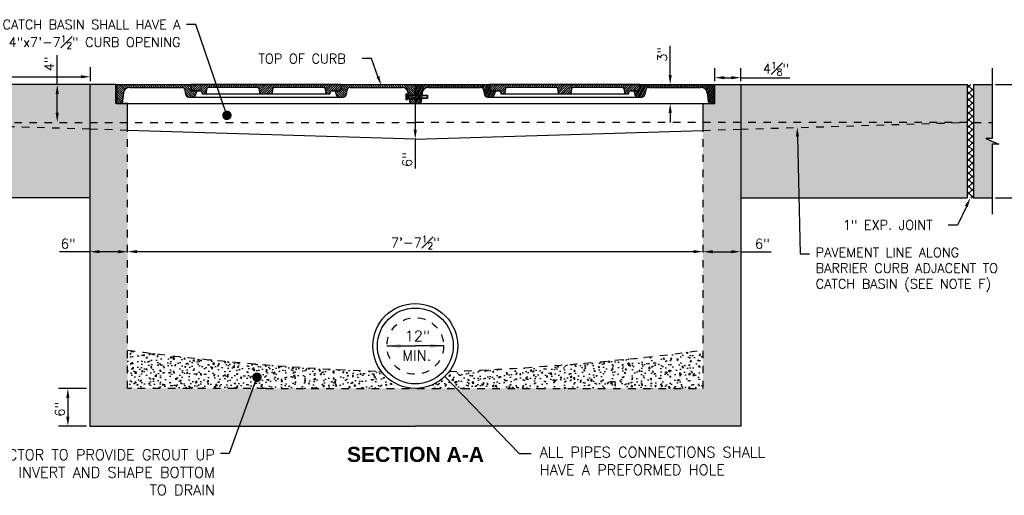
# Model space of a CAD drawing. Header units: feet. Extents: x 1489871 to 1489993, y 656800 to 656821.
# Tile 3 of 18: x 1489941.84 to 1489954.88, y 656807.29 to 656813.59. Entities that reach past the tile are written whole.
import ezdxf
from ezdxf import colors
from ezdxf.entities.mleader import LeaderData, LeaderLine
from ezdxf.math import Vec2, Vec3

# ---------------------------------------------------------------- set-up
doc = ezdxf.new("R2010")
doc.units = ezdxf.units.FT
doc.header["$MEASUREMENT"] = 0
doc.linetypes.add('F', pattern=[0.15, 0.1, -0.05])
doc.linetypes.add('HIDDEN2', pattern=[0.1875, 0.125, -0.0625])
for name, color, linetype in [('DETAIL', 1, 'Continuous'), ('DETAIL-HATCH-PATT', 247, 'Continuous'), ('DETAILS', 4, 'Continuous'), ('HATCH', 247, 'Continuous'), ('P-HATCH', 247, 'Continuous'), ('text', 9, 'Continuous')]:
    doc.layers.add(name, color=color, linetype=linetype)
doc.styles.add('RS1', font='SIMPLEX.SHX', dxfattribs={"height": 0.1})
doc.styles.add('SOLID', font='arialbd.ttf')
doc.styles.get("Standard").update_dxf_attribs({"font": 'simplex.shx'})
doc.dimstyles.get("Standard").update_dxf_attribs({"dimtxt": 0.18, "dimasz": 0.18, "dimexe": 0.18, "dimexo": 0.0625, "dimgap": 0.09, "dimtad": 0, "dimtih": 1, "dimtoh": 1, "dimdec": 4, "dimzin": 0, "dimdsep": 46, "dimtxsty": 'Standard', "dimcen": 0.09, "dimadec": 0, "dimazin": 0, "dimtfac": 1, "dimtdec": 4, "dimtofl": 0, "dimtmove": 0, "dimatfit": 3, "dimfxl": 1, "dimtolj": 1, "dimtzin": 0, "dimarcsym": 0})
doc.dimstyles.new('STANDARD$7', dxfattribs={"dimtxt": 0.18, "dimasz": 1, "dimexe": 1, "dimexo": 1, "dimgap": 0.09, "dimtad": 0, "dimtih": 1, "dimtoh": 1, "dimdec": 4, "dimzin": 0, "dimdsep": 46, "dimtxsty": 'Standard', "dimcen": 0.09, "dimadec": 0, "dimazin": 0, "dimtfac": 1, "dimtdec": 4, "dimtofl": 0, "dimtmove": 0, "dimatfit": 3, "dimfxl": 1, "dimtolj": 1, "dimtzin": 0, "dimarcsym": 0})
pattern_1 = [(135, (1489940.64264, 656807.727966), (-0.01473139, -0.01473139), [])]
pattern_2 = [(60, (1489940.64264, 656807.727966), (-0.018042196, 0.010416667), [])]
pattern_3 = [(50, (1489755.95563, 656799.29287), (0.17931505, -0.01568803), [0.01875, -0.20625]), (355, (1489755.95563, 656799.29287), (-0.03468783, 0.18804803), [0.015, -0.165]), (100.45144, (1489755.97057, 656799.29156), (0.14462721, 0.17236), [0.01593505, -0.17528553]), (46.1842, (1489755.95563, 656799.34287), (0.26681033, -0.04137982), [0.028125, -0.309375]), (96.63564, (1489755.97786, 656799.33942), (0.2336655, 0.24352965), [0.0239026, -0.26292844]), (351.18416, (1489755.95563, 656799.34287), (0.2336655, 0.24352965), [0.0225, -0.2475]), (21, (1489755.98063, 656799.33037), (0.14922676, -0.10065472), [0.01875, -0.20625]), (326, (1489755.98063, 656799.33037), (0.06082883, 0.18128751), [0.015, -0.165]), (71.45144, (1489755.99307, 656799.32198), (0.2100556, 0.08063279), [0.01593505, -0.17528553]), (37.5, (1489755.95563, 656799.292865), (0.003039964, 0.083223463), [0, -0.163, 0, -0.1675, 0, -0.165625]), (7.5, (1489755.95563, 656799.292865), (0.065767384, 0.09860293), [0, -0.0955, 0, -0.15925, 0, -0.063125]), (327.5, (1489755.89988, 656799.292865), (0.13345561, -0.005638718), [0, -0.0625, 0, -0.195, 0, -0.25875]), (317.5, (1489755.87488, 656799.29287), (0.14579654, 0.025026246), [0, -0.08125, 0, -0.1295, 0, -0.18375])]
pattern_4 = [(50, (1489757.9348, 656799.29287), (0.17931505, -0.01568803), [0.01875, -0.20625]), (355, (1489757.9348, 656799.29287), (-0.03468783, 0.18804803), [0.015, -0.165]), (100.45144, (1489757.94974, 656799.29156), (0.14462721, 0.17236), [0.01593505, -0.17528553]), (46.1842, (1489757.9348, 656799.34287), (0.26681033, -0.04137982), [0.028125, -0.309375]), (96.63564, (1489757.95703, 656799.33942), (0.2336655, 0.24352965), [0.0239026, -0.26292844]), (351.18416, (1489757.9348, 656799.34287), (0.2336655, 0.24352965), [0.0225, -0.2475]), (21, (1489757.9598, 656799.33037), (0.14922676, -0.10065472), [0.01875, -0.20625]), (326, (1489757.9598, 656799.33037), (0.06082883, 0.18128751), [0.015, -0.165]), (71.45144, (1489757.97223, 656799.32198), (0.2100556, 0.08063279), [0.01593505, -0.17528553]), (37.5, (1489757.934796, 656799.292865), (0.003039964, 0.083223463), [0, -0.163, 0, -0.1675, 0, -0.165625]), (7.5, (1489757.9348, 656799.292865), (0.065767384, 0.09860293), [0, -0.0955, 0, -0.15925, 0, -0.063125]), (327.5, (1489757.879046, 656799.292865), (0.13345561, -0.005638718), [0, -0.0625, 0, -0.195, 0, -0.25875]), (317.5, (1489757.85405, 656799.29287), (0.14579654, 0.025026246), [0, -0.08125, 0, -0.1295, 0, -0.18375])]

# ---------------------------------------------------------------- blocks, each defined once
blk = doc.blocks.new('*D382')
at = {"layer": 'DEFPOINTS', "color": 0, "linetype": 'Continuous', "transparency": 16777216}
for p in [(1489942.774, 656812.837), (1489939.767, 656812.734), (1489942.774, 656812.734)]:
    blk.add_point(p, dxfattribs=at)
at = {"layer": 'text', "color": 0, "linetype": 'Continuous', "lineweight": -2, "transparency": 16777216}
for p, q in [((1489939.767, 656812.777), (1489939.767, 656812.963)), ((1489942.774, 656812.777), (1489942.774, 656812.963)), ((1489939.893, 656812.837), (1489942.648, 656812.837))]:
    blk.add_line(p, q, dxfattribs=at)
at = {"layer": 'text', "color": 0, "linetype": 'Continuous', "transparency": 16777216}
for points in [[(1489939.893, 656812.858), (1489939.893, 656812.816), (1489939.767, 656812.837)], [(1489942.648, 656812.858), (1489942.648, 656812.816), (1489942.774, 656812.837)]]:
    blk.add_solid(points, dxfattribs=at)
at = {"layer": 'text', "color": 0, "linetype": 'Continuous', "transparency": 16777216, "insert": (1489941.271, 656812.944), "char_height": 0.126, "attachment_point": 5}
blk.add_mtext('\\A1;3\'-0"', dxfattribs=at)
blk = doc.blocks.new('*D383')
at = {"layer": 'DEFPOINTS', "color": 0, "linetype": 'Continuous', "transparency": 16777216}
for p in [(1489951.392, 656810.52), (1489950.892, 656810.439), (1489951.392, 656810.439)]:
    blk.add_point(p, dxfattribs=at)
at = {"layer": 'text', "color": 0, "linetype": 'Continuous', "lineweight": -2, "transparency": 16777216}
for p, q in [((1489951.018, 656810.52), (1489951.266, 656810.52)), ((1489951.392, 656810.52), (1489951.793, 656810.52))]:
    blk.add_line(p, q, dxfattribs=at)
at = {"layer": 'text', "color": 0, "linetype": 'Continuous', "transparency": 16777216}
for points in [[(1489951.018, 656810.541), (1489951.018, 656810.499), (1489950.892, 656810.52)], [(1489951.266, 656810.541), (1489951.266, 656810.499), (1489951.392, 656810.52)]]:
    blk.add_solid(points, dxfattribs=at)
at = {"layer": 'text', "color": 0, "linetype": 'Continuous', "transparency": 16777216, "insert": (1489951.678, 656810.626), "char_height": 0.126, "attachment_point": 5}
blk.add_mtext('\\A1;6"', dxfattribs=at)
blk = doc.blocks.new('*D384')
at = {"layer": 'DEFPOINTS', "color": 0, "linetype": 'Continuous', "transparency": 16777216}
for p in [(1489950.892, 656810.521), (1489943.267, 656810.318), (1489950.892, 656810.317)]:
    blk.add_point(p, dxfattribs=at)
at = {"layer": 'text', "color": 0, "linetype": 'Continuous', "lineweight": -2, "transparency": 16777216}
blk.add_line((1489943.393, 656810.521), (1489950.766, 656810.521), dxfattribs=at)
at = {"layer": 'text', "color": 0, "linetype": 'Continuous', "transparency": 16777216}
for points in [[(1489943.393, 656810.542), (1489943.393, 656810.5), (1489943.267, 656810.521)], [(1489950.766, 656810.542), (1489950.766, 656810.5), (1489950.892, 656810.521)]]:
    blk.add_solid(points, dxfattribs=at)
at = {"layer": 'text', "color": 0, "linetype": 'Continuous', "transparency": 16777216, "insert": (1489947.079, 656810.641), "char_height": 0.126, "attachment_point": 5, "rotation": 359.998}
blk.add_mtext('\\A1;7\'-7{\\H0.7x;\\S1#2;}"', dxfattribs=at)
blk = doc.blocks.new('*D385')
at = {"layer": 'DEFPOINTS', "color": 0, "linetype": 'Continuous', "transparency": 16777216}
for p in [(1489942.767, 656810.52), (1489942.767, 656810.439), (1489943.267, 656810.439)]:
    blk.add_point(p, dxfattribs=at)
at = {"layer": 'text', "color": 0, "linetype": 'Continuous', "lineweight": -2, "transparency": 16777216}
for p, q in [((1489942.767, 656810.52), (1489942.365, 656810.52)), ((1489943.141, 656810.52), (1489942.893, 656810.52))]:
    blk.add_line(p, q, dxfattribs=at)
at = {"layer": 'text', "color": 0, "linetype": 'Continuous', "transparency": 16777216}
for points in [[(1489942.893, 656810.541), (1489942.893, 656810.499), (1489942.767, 656810.52)], [(1489943.141, 656810.541), (1489943.141, 656810.499), (1489943.267, 656810.52)]]:
    blk.add_solid(points, dxfattribs=at)
at = {"layer": 'text', "color": 0, "linetype": 'Continuous', "transparency": 16777216, "insert": (1489942.481, 656810.626), "char_height": 0.126, "attachment_point": 5}
blk.add_mtext('\\A1;6"', dxfattribs=at)
blk = doc.blocks.new('*D386')
at = {"layer": 'DEFPOINTS', "color": 0, "linetype": 'Continuous', "transparency": 16777216}
for p in [(1489954.725, 656812.734), (1489954.725, 656811.234), (1489955.073, 656811.234)]:
    blk.add_point(p, dxfattribs=at)
at = {"layer": 'text', "color": 0, "linetype": 'Continuous', "lineweight": -2, "transparency": 16777216}
for p, q in [((1489954.769, 656812.734), (1489955.199, 656812.734)), ((1489955.073, 656812.608), (1489955.073, 656811.36)), ((1489954.769, 656811.234), (1489955.199, 656811.234))]:
    blk.add_line(p, q, dxfattribs=at)
at = {"layer": 'text', "color": 0, "linetype": 'Continuous', "transparency": 16777216}
for points in [[(1489955.094, 656812.608), (1489955.052, 656812.608), (1489955.073, 656812.734)], [(1489955.094, 656811.36), (1489955.052, 656811.36), (1489955.073, 656811.234)]]:
    blk.add_solid(points, dxfattribs=at)
at = {"layer": 'text', "color": 0, "linetype": 'Continuous', "transparency": 16777216, "insert": (1489955.179, 656811.984), "char_height": 0.126, "attachment_point": 5, "rotation": 270.0002}
blk.add_mtext('\\A1;18" ', dxfattribs=at)
blk = doc.blocks.new('*D387')
at = {"layer": 'DEFPOINTS', "color": 0, "linetype": 'Continuous', "transparency": 16777216}
for p in [(1489942.767, 656808.709), (1489942.476, 656808.209), (1489942.767, 656808.209)]:
    blk.add_point(p, dxfattribs=at)
at = {"layer": 'text', "color": 0, "linetype": 'Continuous', "lineweight": -2, "transparency": 16777216}
for p, q in [((1489942.723, 656808.709), (1489942.35, 656808.709)), ((1489942.476, 656808.583), (1489942.476, 656808.335)), ((1489942.723, 656808.209), (1489942.35, 656808.209))]:
    blk.add_line(p, q, dxfattribs=at)
at = {"layer": 'text', "color": 0, "linetype": 'Continuous', "transparency": 16777216}
for points in [[(1489942.455, 656808.583), (1489942.497, 656808.583), (1489942.476, 656808.709)], [(1489942.455, 656808.335), (1489942.497, 656808.335), (1489942.476, 656808.209)]]:
    blk.add_solid(points, dxfattribs=at)
at = {"layer": 'text', "color": 0, "linetype": 'Continuous', "transparency": 16777216, "insert": (1489942.37, 656808.432), "char_height": 0.126, "attachment_point": 5, "rotation": 90}
blk.add_mtext('\\A1;6"', dxfattribs=at)
blk = doc.blocks.new('*D388')
at = {"layer": 'DEFPOINTS', "color": 0, "linetype": 'Continuous', "transparency": 16777216}
for p in [(1489942.349, 656812.734), (1489942.335, 656812.234), (1489942.349, 656812.234)]:
    blk.add_point(p, dxfattribs=at)
at = {"layer": 'text', "color": 0, "linetype": 'Continuous', "lineweight": -2, "transparency": 16777216}
for p, q in [((1489942.335, 656812.734), (1489942.335, 656813.122)), ((1489942.335, 656812.36), (1489942.335, 656812.608))]:
    blk.add_line(p, q, dxfattribs=at)
at = {"layer": 'text', "color": 0, "linetype": 'Continuous', "transparency": 16777216}
for points in [[(1489942.314, 656812.608), (1489942.356, 656812.608), (1489942.335, 656812.734)], [(1489942.314, 656812.36), (1489942.356, 656812.36), (1489942.335, 656812.234)]]:
    blk.add_solid(points, dxfattribs=at)
at = {"layer": 'text', "color": 0, "linetype": 'Continuous', "transparency": 16777216, "insert": (1489942.228, 656813.007), "char_height": 0.126, "attachment_point": 5, "rotation": 90}
blk.add_mtext('\\A1;4"', dxfattribs=at)
blk = doc.blocks.new('_Dot')
at = {"color": 0, "linetype": 'ByBlock', "lineweight": -2}
blk.add_line((-0.5, 0), (-1, 0), dxfattribs=at)
at = {"color": 0, "linetype": 'ByBlock', "const_width": 0.5}
blk.add_lwpolyline([(-0.25, 0, 1), (0.25, 0, 1)], format="xyb", close=True, dxfattribs=at)
blk = doc.blocks.new('*D389')
at = {"layer": 'DEFPOINTS', "color": 0, "linetype": 'Continuous', "transparency": 16777216}
for p in [(1489950.471, 656812.734), (1489950.457, 656812.484), (1489950.471, 656812.484)]:
    blk.add_point(p, dxfattribs=at)
at = {"layer": 'text', "color": 0, "linetype": 'Continuous', "lineweight": -2, "transparency": 16777216}
for p, q in [((1489950.457, 656812.86), (1489950.457, 656813.248)), ((1489950.457, 656812.358), (1489950.457, 656812.232))]:
    blk.add_line(p, q, dxfattribs=at)
at = {"layer": 'text', "color": 0, "linetype": 'Continuous', "transparency": 16777216}
for points in [[(1489950.436, 656812.86), (1489950.478, 656812.86), (1489950.457, 656812.734)], [(1489950.436, 656812.358), (1489950.478, 656812.358), (1489950.457, 656812.484)]]:
    blk.add_solid(points, dxfattribs=at)
at = {"layer": 'text', "color": 0, "linetype": 'Continuous', "transparency": 16777216, "insert": (1489950.35, 656813.133), "char_height": 0.126, "attachment_point": 5, "rotation": 90}
blk.add_mtext('\\A1;3"', dxfattribs=at)
blk = doc.blocks.new('*D390')
at = {"layer": 'DEFPOINTS', "color": 0, "linetype": 'Continuous', "transparency": 16777216}
for p in [(1489951.048, 656812.825), (1489951.048, 656812.734), (1489951.392, 656812.734)]:
    blk.add_point(p, dxfattribs=at)
at = {"layer": 'text', "color": 0, "linetype": 'Continuous', "lineweight": -2, "transparency": 16777216}
for p, q in [((1489951.048, 656812.777), (1489951.048, 656812.951)), ((1489951.392, 656812.777), (1489951.392, 656812.951)), ((1489951.174, 656812.825), (1489951.266, 656812.825)), ((1489951.392, 656812.825), (1489952.041, 656812.825))]:
    blk.add_line(p, q, dxfattribs=at)
at = {"layer": 'text', "color": 0, "linetype": 'Continuous', "transparency": 16777216}
for points in [[(1489951.174, 656812.846), (1489951.174, 656812.804), (1489951.048, 656812.825)], [(1489951.266, 656812.846), (1489951.266, 656812.804), (1489951.392, 656812.825)]]:
    blk.add_solid(points, dxfattribs=at)
at = {"layer": 'text', "color": 0, "linetype": 'Continuous', "transparency": 16777216, "insert": (1489951.858, 656812.944), "char_height": 0.126, "attachment_point": 5}
blk.add_mtext('\\A1;4{\\H0.7x;\\S1#8;}"', dxfattribs=at)
blk = doc.blocks.new('*D391')
at = {"layer": 'DEFPOINTS', "color": 0, "linetype": 'Continuous', "transparency": 16777216}
for p in [(1489947.079, 656812.734), (1489947.079, 656812.012), (1489947.079, 656812.012)]:
    blk.add_point(p, dxfattribs=at)
at = {"layer": 'text', "color": 0, "linetype": 'Continuous', "lineweight": -2, "transparency": 16777216}
for p, q in [((1489947.079, 656812.608), (1489947.079, 656812.138)), ((1489947.079, 656812.012), (1489947.079, 656811.623))]:
    blk.add_line(p, q, dxfattribs=at)
at = {"layer": 'text', "color": 0, "linetype": 'Continuous', "transparency": 16777216}
for points in [[(1489947.058, 656812.608), (1489947.1, 656812.608), (1489947.079, 656812.734)], [(1489947.058, 656812.138), (1489947.1, 656812.138), (1489947.079, 656812.012)]]:
    blk.add_solid(points, dxfattribs=at)
at = {"layer": 'text', "color": 0, "linetype": 'Continuous', "transparency": 16777216, "insert": (1489946.973, 656811.739), "char_height": 0.126, "attachment_point": 5, "rotation": 90}
blk.add_mtext('\\A1;6"', dxfattribs=at)

msp = doc.modelspace()

# ---------------------------------------------------------------- hatches: boundary and pattern name
at = {"layer": 'DETAIL-HATCH-PATT', "linetype": 'Continuous'}
h = msp.add_hatch(dxfattribs=at)
h.set_pattern_fill('ANSI37', color=256, scale=0.5)
h.set_pattern_definition([(45, (1489770.74426, 656798.213805), (-0.044194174, 0.044194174), []), (135, (1489770.74426, 656798.213805), (-0.044194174, -0.044194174), [])])
h.paths.add_polyline_path([(1489954.47518, 656812.73358), (1489954.39185, 656812.73358), (1489954.39185, 656811.23358), (1489954.47518, 656811.23358)])
at = {"layer": 'DETAILS'}
h = msp.add_hatch(dxfattribs=at)
h.set_pattern_fill('_USER', color=247, scale=0.020833, angle=135, style=0, pattern_type=0)
h.set_pattern_definition(pattern_1)
h.paths.add_polyline_path([(1489944.10018, 656812.73358), (1489943.12101, 656812.73358), (1489943.12101, 656812.48358), (1489943.19393, 656812.48358), (1489943.21312, 656812.62499, -0.37524704), (1489943.29569, 656812.69712), (1489943.98476, 656812.69712, -0.36397023), (1489944.02579, 656812.66269), (1489944.03661, 656812.60135, 0.36397023), (1489944.07764, 656812.56692), (1489944.12828, 656812.56692, 0.33486027), (1489944.16834, 656812.59714), (1489944.18351, 656812.65025), (1489944.11268, 656812.65025), (1489944.10747, 656812.65025)])
h = msp.add_hatch(dxfattribs=at)
h.set_pattern_fill('_USER', color=247, scale=0.020833, angle=45, style=0, pattern_type=0)
h.set_pattern_definition([(45, (1489943.378407, 656811.714294), (-0.01473139, 0.01473139), [])])
h.paths.add_polyline_path([(1489945.17874, 656812.60858, 0.38887873), (1489945.18393, 656812.61334), (1489945.1896, 656812.67811, -0.38887873), (1489945.21035, 656812.69712), (1489945.86657, 656812.69712, -0.38887873), (1489945.88733, 656812.67811), (1489945.89299, 656812.61334, 0.38887873), (1489945.89818, 656812.60858), (1489945.94072, 656812.60858, 0.38887873), (1489945.94591, 656812.61334), (1489945.94748, 656812.63123, -0.38887873), (1489945.96823, 656812.65025), (1489946.08768, 656812.65025), (1489946.09497, 656812.73358), (1489944.10539, 656812.73358), (1489944.11268, 656812.65025), (1489944.23213, 656812.65025, -0.38887873), (1489944.25289, 656812.63123), (1489944.25445, 656812.61334, 0.38887873), (1489944.25964, 656812.60858), (1489944.30218, 656812.60858, 0.38887873), (1489944.30737, 656812.61334), (1489944.31303, 656812.67811, -0.38887873), (1489944.33379, 656812.69712), (1489944.99001, 656812.69712, -0.38887873), (1489945.01077, 656812.67811), (1489945.01643, 656812.61334, 0.38887873), (1489945.02162, 656812.60858)])
h = msp.add_hatch(dxfattribs=at)
h.set_pattern_fill('_USER', color=247, scale=0.020833, angle=135, style=0, pattern_type=0)
h.set_pattern_definition(pattern_1)
h.paths.add_polyline_path([(1489947.07935, 656812.73358), (1489946.10018, 656812.73358), (1489946.09289, 656812.65025), (1489946.01685, 656812.65025), (1489946.03202, 656812.59714, 0.33486027), (1489946.07209, 656812.56692), (1489946.12272, 656812.56692, 0.36397023), (1489946.16375, 656812.60135), (1489946.17457, 656812.66269, -0.36397023), (1489946.21561, 656812.69712), (1489946.90467, 656812.69712, -0.37524704), (1489946.98725, 656812.62499), (1489947.00643, 656812.48358), (1489947.07935, 656812.48358)])
h = msp.add_hatch(dxfattribs=at)
h.set_pattern_fill('_USER', color=247, scale=0.020833, angle=60, style=0, pattern_type=0)
h.set_pattern_definition(pattern_2)
h.paths.add_polyline_path([(1489948.05851, 656812.73358), (1489947.07935, 656812.73358), (1489947.07935, 656812.48358), (1489947.15226, 656812.48358), (1489947.17145, 656812.62499, -0.37524704), (1489947.25403, 656812.69712), (1489947.94309, 656812.69712, -0.36397023), (1489947.98412, 656812.66269), (1489947.99494, 656812.60135, 0.36397023), (1489948.03597, 656812.56692), (1489948.08661, 656812.56692, 0.33486027), (1489948.12667, 656812.59714), (1489948.14185, 656812.65025), (1489948.07101, 656812.65025), (1489948.06581, 656812.65025)])
h = msp.add_hatch(dxfattribs=at)
h.set_pattern_fill('_USER', color=247, scale=0.020833, angle=45, style=0, pattern_type=0)
h.set_pattern_definition([(45, (1489947.33674, 656811.714294), (-0.01473139, 0.01473139), [])])
h.paths.add_polyline_path([(1489949.13708, 656812.60858, 0.38887873), (1489949.14226, 656812.61334), (1489949.14793, 656812.67811, -0.38887873), (1489949.16868, 656812.69712), (1489949.82491, 656812.69712, -0.38887873), (1489949.84566, 656812.67811), (1489949.85133, 656812.61334, 0.38887873), (1489949.85652, 656812.60858), (1489949.89905, 656812.60858, 0.38887873), (1489949.90424, 656812.61334), (1489949.90581, 656812.63123, -0.38887873), (1489949.92656, 656812.65025), (1489950.04602, 656812.65025), (1489950.05331, 656812.73358), (1489948.06372, 656812.73358), (1489948.07101, 656812.65025), (1489948.19047, 656812.65025, -0.38887873), (1489948.21122, 656812.63123), (1489948.21279, 656812.61334, 0.38887873), (1489948.21797, 656812.60858), (1489948.26051, 656812.60858, 0.38887873), (1489948.2657, 656812.61334), (1489948.27137, 656812.67811, -0.38887873), (1489948.29212, 656812.69712), (1489948.94834, 656812.69712, -0.38887873), (1489948.9691, 656812.67811), (1489948.97477, 656812.61334, 0.38887873), (1489948.97995, 656812.60858)])
h = msp.add_hatch(dxfattribs=at)
h.set_pattern_fill('_USER', color=247, scale=0.020833, angle=60, style=0, pattern_type=0)
h.set_pattern_definition(pattern_2)
h.paths.add_polyline_path([(1489951.03768, 656812.73358), (1489950.05851, 656812.73358), (1489950.05122, 656812.65025), (1489949.97518, 656812.65025), (1489949.99036, 656812.59714, 0.33486027), (1489950.03042, 656812.56692), (1489950.08105, 656812.56692, 0.36397023), (1489950.12209, 656812.60135), (1489950.13291, 656812.66269, -0.36397023), (1489950.17394, 656812.69712), (1489950.863, 656812.69712, -0.37524704), (1489950.94558, 656812.62499), (1489950.96476, 656812.48358), (1489951.03768, 656812.48358)])
at = {"layer": 'HATCH', "linetype": 'Continuous'}
h = msp.add_hatch(color=255, dxfattribs=at)
h.dxf.hatch_style = 1
h.paths.add_polyline_path([(1489939.68351, 656812.73358), (1489939.43351, 656812.73358), (1489939.43351, 656812.02067), (1489939.51768, 656812.02067), (1489939.34935, 656811.94649), (1489939.43351, 656811.94649), (1489939.43351, 656811.23358), (1489939.68351, 656811.23358)])
h.paths.add_polyline_path([(1489942.76685, 656812.73358), (1489939.76685, 656812.73358), (1489939.76685, 656811.23358), (1489942.76685, 656811.23358)])
h = msp.add_hatch(color=255, dxfattribs=at)
h.dxf.hatch_style = 1
h.paths.add_polyline_path([(1489954.47518, 656812.73358), (1489954.72518, 656812.73358), (1489954.72518, 656812.02067), (1489954.64102, 656812.02067), (1489954.80934, 656811.94649), (1489954.72518, 656811.94649), (1489954.72518, 656811.23358), (1489954.47518, 656811.23358)])
h.paths.add_polyline_path([(1489951.39185, 656812.73358), (1489954.39185, 656812.73358), (1489954.39185, 656811.23358), (1489951.39185, 656811.23358)])
at = {"layer": 'P-HATCH', "linetype": 'Continuous'}
h = msp.add_hatch(dxfattribs=at)
h.set_pattern_fill('AR-CONC', color=256, scale=0.025)
h.set_pattern_definition(pattern_3)
h.paths.add_polyline_path([(1489943.26684, 656812.15025), (1489943.26685, 656812.48358), (1489943.1106, 656812.48358), (1489943.1106, 656812.73358), (1489942.76685, 656812.73358), (1489942.76685, 656808.20932), (1489945.10018, 656808.20932), (1489945.10018, 656808.70932), (1489943.26685, 656808.70932)])
h = msp.add_hatch(dxfattribs=at)
h.set_pattern_fill('AR-CONC', color=256, scale=0.025)
h.set_pattern_definition(pattern_3)
h.paths.add_polyline_path([(1489950.89185, 656808.70932), (1489945.10018, 656808.70932), (1489945.10018, 656808.20932), (1489951.39185, 656808.20932), (1489951.39185, 656812.73358), (1489951.0481, 656812.73358), (1489951.0481, 656812.48358), (1489950.89185, 656812.48369)])
h = msp.add_hatch(dxfattribs=at)
h.set_pattern_fill('AR-CONC', color=256, scale=0.025)
h.set_pattern_definition(pattern_4)
edge = h.paths.add_edge_path()
edge.add_arc((1489947.07935, 656809.27182), 0.5625, 217.014401, 270, ccw=False)
edge.add_arc((1489947.97903, 656845.2425), 36.33436, 262.548348, 267.872531, ccw=False)
edge.add_line((1489943.26685, 656809.215), (1489943.26685, 656808.70932))
edge.add_line((1489943.26685, 656808.70932), (1489947.07935, 656808.70932))
h = msp.add_hatch(dxfattribs=at)
h.set_pattern_fill('AR-CONC', color=256, scale=0.025)
h.set_pattern_definition(pattern_4)
edge = h.paths.add_edge_path()
edge.add_arc((1489947.07935, 656809.27182), 0.5625, 270, 322.985599)
edge.add_arc((1489946.17966, 656845.2425), 36.33436, 272.127469, 277.451652)
edge.add_line((1489950.89185, 656809.215), (1489950.89185, 656808.70932))
edge.add_line((1489950.89185, 656808.70932), (1489947.07935, 656808.70932))

# ---------------------------------------------------------------- linework, layer by layer
at = {"layer": 'DETAIL'}
for p, q in [((1489954.72518, 656812.95131), (1489954.72518, 656812.02067)), ((1489954.64102, 656812.02067), (1489954.80934, 656811.94649)), ((1489954.72519, 656812.02067), (1489954.64102, 656812.02067)), ((1489954.80934, 656811.94649), (1489954.72518, 656811.94649)), ((1489954.72518, 656811.94649), (1489954.72518, 656811.01585))]:
    msp.add_line(p, q, dxfattribs=at)
at = {"layer": 'DETAIL', "linetype": 'Continuous'}
for points in [[(1489942.77141, 656812.73358), (1489939.76685, 656812.73358)], [(1489951.38729, 656812.73358), (1489954.39185, 656812.73358)], [(1489954.39185, 656812.73358), (1489954.39185, 656811.23358)], [(1489954.47518, 656812.73358), (1489954.72518, 656812.73358)], [(1489954.47518, 656812.73358), (1489954.47518, 656811.23358)], [(1489942.76685, 656811.23358), (1489939.76685, 656811.23358)], [(1489951.39185, 656811.23358), (1489954.39185, 656811.23358)], [(1489954.47518, 656811.23358), (1489954.72518, 656811.23358)]]:
    msp.add_lwpolyline(points, dxfattribs=at)
at = {"layer": 'DETAIL'}
for points in [[(1489947.07935, 656812.01194), (1489943.26685, 656812.1275), (1489943.26685, 656812.48358), (1489943.1106, 656812.48358), (1489943.1106, 656812.73358), (1489942.76685, 656812.73358), (1489942.76685, 656808.20932), (1489947.07935, 656808.20932)], [(1489947.07935, 656812.01194), (1489950.89185, 656812.1275), (1489950.89185, 656812.48358), (1489951.0481, 656812.48358), (1489951.0481, 656812.73358), (1489951.39185, 656812.73358), (1489951.39185, 656808.20932), (1489947.07935, 656808.20932)]]:
    msp.add_lwpolyline(points, dxfattribs=at)
at = {"layer": 'DETAIL', "linetype": 'F', "ltscale": 0.05}
for points in [[(1489943.26685, 656812.1275), (1489942.76685, 656812.14265), (1489939.76685, 656812.23358)], [(1489945.10018, 656808.70932), (1489943.26685, 656808.70932), (1489943.26685, 656812.212)], [(1489945.10018, 656808.70932), (1489950.89185, 656808.70932), (1489950.89185, 656812.23358)], [(1489950.89185, 656812.1275), (1489951.39185, 656812.14265), (1489954.39185, 656812.23358)], [(1489954.47518, 656812.23358), (1489954.72518, 656812.23358)]]:
    msp.add_lwpolyline(points, dxfattribs=at)
at = {"layer": 'DETAIL', "linetype": 'Continuous'}
for radius in [0.5625, 0.5025]:
    msp.add_circle((1489947.07935, 656809.27182), radius, dxfattribs=at)
at = {"layer": 'DETAIL', "linetype": 'F', "ltscale": 0.0625}
msp.add_circle((1489947.07935, 656809.27182), 0.375, dxfattribs=at)
at = {"layer": 'DETAIL', "linetype": 'F', "ltscale": 0.05}
for centre, start, end in [((1489947.97903, 656845.2425), 262.548348, 267.872531), ((1489946.17966, 656845.2425), 272.127469, 277.451652)]:
    msp.add_arc(centre, 36.33436, start, end, dxfattribs=at)
at = {"layer": 'DETAIL-HATCH-PATT', "linetype": 'F', "ltscale": 0.05}
for points in [[(1489939.76685, 656812.23358), (1489947.07935, 656812.23358)], [(1489954.39185, 656812.23358), (1489947.07935, 656812.23358)]]:
    msp.add_lwpolyline(points, dxfattribs=at)
at = {"layer": 'DETAILS', "color": 247}
for p, q in [((1489943.12101, 656812.73358), (1489947.07935, 656812.73358)), ((1489943.12101, 656812.73358), (1489943.12101, 656812.48358)), ((1489943.29569, 656812.69712), (1489943.98476, 656812.69712)), ((1489944.10018, 656812.73358), (1489944.10747, 656812.65025)), ((1489946.09497, 656812.73358), (1489944.10539, 656812.73358)), ((1489944.10539, 656812.73358), (1489944.11268, 656812.65025)), ((1489944.99001, 656812.69712), (1489944.33379, 656812.69712)), ((1489945.86657, 656812.69712), (1489945.21035, 656812.69712)), ((1489946.09497, 656812.73358), (1489946.08768, 656812.65025)), ((1489946.10018, 656812.73358), (1489946.09289, 656812.65025)), ((1489946.21561, 656812.69712), (1489946.90467, 656812.69712)), ((1489947.07935, 656812.73358), (1489947.07935, 656812.48358)), ((1489947.07935, 656812.73358), (1489951.03768, 656812.73358)), ((1489947.07935, 656812.73358), (1489947.07935, 656812.48358)), ((1489947.07935, 656812.73358), (1489947.08976, 656812.48358)), ((1489947.25403, 656812.69712), (1489947.94309, 656812.69712)), ((1489948.05851, 656812.73358), (1489948.06581, 656812.65025)), ((1489950.05331, 656812.73358), (1489948.06372, 656812.73358)), ((1489948.06372, 656812.73358), (1489948.07101, 656812.65025)), ((1489948.94834, 656812.69712), (1489948.29212, 656812.69712)), ((1489949.82491, 656812.69712), (1489949.16868, 656812.69712)), ((1489950.05331, 656812.73358), (1489950.04602, 656812.65025)), ((1489950.05851, 656812.73358), (1489950.05122, 656812.65025)), ((1489950.17394, 656812.69712), (1489950.863, 656812.69712)), ((1489951.03768, 656812.73358), (1489951.03768, 656812.48358)), ((1489943.21312, 656812.62499), (1489943.19393, 656812.48358)), ((1489944.02579, 656812.66269), (1489944.03661, 656812.60135)), ((1489944.07764, 656812.56692), (1489946.12272, 656812.56692)), ((1489944.10747, 656812.65025), (1489944.23213, 656812.65025)), ((1489944.23213, 656812.65025), (1489944.11268, 656812.65025)), ((1489944.18351, 656812.65025), (1489944.16834, 656812.59714)), ((1489944.25289, 656812.63123), (1489944.25445, 656812.61334)), ((1489945.94072, 656812.60858), (1489944.25964, 656812.60858)), ((1489944.31303, 656812.67811), (1489944.30737, 656812.61334)), ((1489945.01077, 656812.67811), (1489945.01643, 656812.61334)), ((1489945.1896, 656812.67811), (1489945.18393, 656812.61334)), ((1489945.88733, 656812.67811), (1489945.89299, 656812.61334)), ((1489945.94748, 656812.63123), (1489945.94591, 656812.61334)), ((1489946.08768, 656812.65025), (1489945.96823, 656812.65025)), ((1489945.96823, 656812.65025), (1489946.09289, 656812.65025)), ((1489946.01685, 656812.65025), (1489946.03202, 656812.59714)), ((1489946.17457, 656812.66269), (1489946.16375, 656812.60135)), ((1489946.95546, 656812.60947), (1489946.95266, 656812.60463)), ((1489946.95266, 656812.60463), (1489946.95266, 656812.54213)), ((1489946.95546, 656812.60947), (1489946.97662, 656812.60947)), ((1489946.95546, 656812.59143), (1489946.97662, 656812.59143)), ((1489946.95546, 656812.55533), (1489946.97662, 656812.55533)), ((1489946.97662, 656812.60151), (1489946.97662, 656812.60947)), ((1489946.97662, 656812.54526), (1489946.97662, 656812.60151)), ((1489946.97662, 656812.60151), (1489946.9787, 656812.60151)), ((1489946.9787, 656812.60151), (1489946.9787, 656812.59421)), ((1489946.9787, 656812.59421), (1489947.12666, 656812.59421)), ((1489946.9787, 656812.59421), (1489946.9787, 656812.55255)), ((1489946.9787, 656812.55255), (1489947.12666, 656812.55255)), ((1489946.9787, 656812.55255), (1489946.9787, 656812.54526)), ((1489946.99106, 656812.59691), (1489946.98662, 656812.59691)), ((1489946.98725, 656812.62499), (1489947.00643, 656812.48358)), ((1489946.99106, 656812.59691), (1489947.16764, 656812.59691)), ((1489947.14269, 656812.59421), (1489947.12666, 656812.59421)), ((1489947.14269, 656812.55255), (1489947.12666, 656812.55255)), ((1489947.14269, 656812.59421), (1489947.16727, 656812.59421)), ((1489947.14269, 656812.55255), (1489947.14269, 656812.59421)), ((1489947.14269, 656812.55255), (1489947.16162, 656812.55255)), ((1489947.17145, 656812.62499), (1489947.15226, 656812.48358)), ((1489947.16162, 656812.55255), (1489947.24304, 656812.55255)), ((1489947.16214, 656812.55636), (1489947.24685, 656812.55636)), ((1489947.16676, 656812.5904), (1489947.24685, 656812.5904)), ((1489947.16727, 656812.59421), (1489947.24304, 656812.59421)), ((1489947.16764, 656812.59691), (1489947.17144, 656812.59691)), ((1489947.24304, 656812.55255), (1489947.24304, 656812.59421)), ((1489947.24304, 656812.59421), (1489947.24685, 656812.5904)), ((1489947.24685, 656812.55636), (1489947.24304, 656812.55255)), ((1489947.24685, 656812.55636), (1489947.24685, 656812.5904)), ((1489947.98412, 656812.66269), (1489947.99494, 656812.60135)), ((1489948.03597, 656812.56692), (1489950.08105, 656812.56692)), ((1489948.06581, 656812.65025), (1489948.19047, 656812.65025)), ((1489948.19047, 656812.65025), (1489948.07101, 656812.65025)), ((1489948.14185, 656812.65025), (1489948.12667, 656812.59714)), ((1489948.21122, 656812.63123), (1489948.21279, 656812.61334)), ((1489949.89905, 656812.60858), (1489948.21797, 656812.60858)), ((1489948.27137, 656812.67811), (1489948.2657, 656812.61334)), ((1489948.9691, 656812.67811), (1489948.97477, 656812.61334)), ((1489949.14793, 656812.67811), (1489949.14226, 656812.61334)), ((1489949.84566, 656812.67811), (1489949.85133, 656812.61334)), ((1489949.90581, 656812.63123), (1489949.90424, 656812.61334)), ((1489950.04602, 656812.65025), (1489949.92656, 656812.65025)), ((1489949.92656, 656812.65025), (1489950.05122, 656812.65025)), ((1489949.97518, 656812.65025), (1489949.99036, 656812.59714)), ((1489950.13291, 656812.66269), (1489950.12209, 656812.60135)), ((1489950.94558, 656812.62499), (1489950.96476, 656812.48358)), ((1489943.12101, 656812.48358), (1489947.07935, 656812.48358)), ((1489946.95546, 656812.53729), (1489946.95266, 656812.54213)), ((1489946.95546, 656812.53729), (1489946.97662, 656812.53729)), ((1489946.97662, 656812.54526), (1489946.9787, 656812.54526)), ((1489946.97662, 656812.53729), (1489946.97662, 656812.54526)), ((1489946.99812, 656812.54483), (1489946.98662, 656812.54483)), ((1489946.99812, 656812.54483), (1489947.16057, 656812.54483)), ((1489947.07935, 656812.48358), (1489951.03768, 656812.48358)), ((1489947.16057, 656812.54483), (1489947.17144, 656812.54483))]:
    msp.add_line(p, q, dxfattribs=at)
at = {"layer": 'DETAILS', "color": 247, "linetype": 'HIDDEN2'}
for p, q in [((1489947.14269, 656812.5904), (1489947.12666, 656812.59421)), ((1489947.14269, 656812.55636), (1489947.12666, 656812.55255)), ((1489947.14269, 656812.5904), (1489947.16676, 656812.5904)), ((1489947.14269, 656812.55636), (1489947.16214, 656812.55636))]:
    msp.add_line(p, q, dxfattribs=at)
at = {"layer": 'DETAILS', "color": 247}
for centre, radius, start, end in [((1489943.29569, 656812.61379), 0.08333, 90, 172.273813), ((1489943.98476, 656812.65546), 0.04167, 10, 90), ((1489944.33379, 656812.67629), 0.02083, 90, 175), ((1489944.99001, 656812.67629), 0.02083, 5, 90), ((1489945.21035, 656812.67629), 0.02083, 90, 175), ((1489945.86657, 656812.67629), 0.02083, 5, 90), ((1489946.21561, 656812.65546), 0.04167, 90, 170), ((1489946.90467, 656812.61379), 0.08333, 7.726187, 90), ((1489947.25403, 656812.61379), 0.08333, 90, 172.273813), ((1489947.94309, 656812.65546), 0.04167, 10, 90), ((1489948.29212, 656812.67629), 0.02083, 90, 175), ((1489948.94834, 656812.67629), 0.02083, 5, 90), ((1489949.16868, 656812.67629), 0.02083, 90, 175), ((1489949.82491, 656812.67629), 0.02083, 5, 90), ((1489950.17394, 656812.65546), 0.04167, 90, 170), ((1489950.863, 656812.61379), 0.08333, 7.726187, 90), ((1489944.07764, 656812.60858), 0.04167, 190, 270), ((1489944.12828, 656812.60858), 0.04167, 270, 344.054604), ((1489944.23213, 656812.62942), 0.02083, 5, 90), ((1489944.25964, 656812.61379), 0.00521, 185, 270), ((1489944.30218, 656812.61379), 0.00521, 270, 355), ((1489945.02162, 656812.61379), 0.00521, 185, 270), ((1489945.17874, 656812.61379), 0.00521, 270, 355), ((1489945.89818, 656812.61379), 0.00521, 185, 270), ((1489945.94072, 656812.61379), 0.00521, 270, 355), ((1489945.96823, 656812.62942), 0.02083, 90, 175), ((1489946.07209, 656812.60858), 0.04167, 195.945396, 270), ((1489946.12272, 656812.60858), 0.04167, 270, 350), ((1489946.96861, 656812.60045), 0.01595, 154.446872, 214.446872), ((1489947.01232, 656812.57338), 0.05966, 162.387526, 197.612474), ((1489946.96861, 656812.54631), 0.01595, 145.553128, 205.553128), ((1489948.03597, 656812.60858), 0.04167, 190, 270), ((1489948.08661, 656812.60858), 0.04167, 270, 344.054604), ((1489948.19047, 656812.62942), 0.02083, 5, 90), ((1489948.21797, 656812.61379), 0.00521, 185, 270), ((1489948.26051, 656812.61379), 0.00521, 270, 355), ((1489948.97995, 656812.61379), 0.00521, 185, 270), ((1489949.13708, 656812.61379), 0.00521, 270, 355), ((1489949.85652, 656812.61379), 0.00521, 185, 270), ((1489949.89905, 656812.61379), 0.00521, 270, 355), ((1489949.92656, 656812.62942), 0.02083, 90, 175), ((1489950.03042, 656812.60858), 0.04167, 195.945396, 270), ((1489950.08105, 656812.60858), 0.04167, 270, 350)]:
    msp.add_arc(centre, radius, start, end, dxfattribs=at)

# ---------------------------------------------------------------- texts
at = {"layer": 'text', "char_height": 0.14, "attachment_point": 5}
for s, insert in [('{12"}', (1489947.10826, 656809.4041)), ('{MIN.}', (1489947.09841, 656809.14531))]:
    msp.add_mtext(s, dxfattribs=dict(at, insert=insert))
at = {"layer": 'text', "color": 9, "linetype": 'Continuous', "char_height": 0.14, "style": 'RS1'}
for s, insert, width, attachment_point in [('\\A1;CONTRACTOR TO PROVIDE GROUT UP TO PIPE INVERT AND SHAPE BOTTOM TO DRAIN', (1489944.42397, 656807.90053), 3.8394231, 3), ('\\A1;\\pxql;ALL PIPES CONNECTIONS SHALL HAVE A PREFORMED HOLE ', (1489950.43509, 656807.93492), 3.4147333, 2)]:
    msp.add_mtext(s, dxfattribs=dict(at, insert=insert, width=width, attachment_point=attachment_point))
at = {"layer": 'text', "color": 3, "insert": (1489947.08213, 656807.93564), "char_height": 0.2, "attachment_point": 2, "style": 'SOLID'}
msp.add_mtext('SECTION A-A', dxfattribs=at)

# ---------------------------------------------------------------- dimensions: what is measured, and where the dimension line sits
at = {"layer": 'text', "linetype": 'Continuous'}
for base, p1, p2, angle, text, override, picture, middle in [((1489950.45692, 656812.48358), (1489950.47096, 656812.73358), (1489950.47096, 656812.48358), 270, '3"', {"dimscale": 0.7, "dimgap": 0.045, "dimtad": 1, "dimtih": 0, "dimtoh": 0, "dimse1": 1, "dimse2": 1}, '*D389', (1489950.45692, 656813.13258)), ((1489942.33496, 656812.23358), (1489942.349, 656812.73358), (1489942.349, 656812.23358), 270, '4"', {"dimscale": 0.7, "dimgap": 0.045, "dimtad": 1, "dimtih": 0, "dimtoh": 0, "dimse1": 1, "dimse2": 1}, '*D388', (1489942.33496, 656813.00658)), ((1489942.77449, 656812.83744), (1489939.76685, 656812.73358), (1489942.77449, 656812.73358), 0, '3\'-0"', {"dimscale": 0.7, "dimgap": 0.045, "dimtad": 1, "dimtih": 0, "dimtoh": 0}, '*D382', (1489941.27067, 656812.83744)), ((1489951.0481, 656812.82465), (1489951.39185, 656812.73358), (1489951.0481, 656812.73358), 180, '4{\\H0.7x;\\S1#8;}"', {"dimscale": 0.7, "dimgap": 0.045, "dimtad": 1, "dimtih": 0, "dimtoh": 0, "dimse1": 0, "dimse2": 0}, '*D390', (1489951.85805, 656812.82465)), ((1489947.07935, 656812.01194), (1489947.07935, 656812.73358), (1489947.07935, 656812.01194), 270, '6"', {"dimscale": 0.7, "dimgap": 0.045, "dimtad": 1, "dimtih": 0, "dimtoh": 0, "dimse1": 1, "dimse2": 1}, '*D391', (1489947.07935, 656811.73894)), ((1489955.07288, 656811.23358), (1489954.72518, 656812.73358), (1489954.72519, 656811.23358), 270.000152, '18" ', {"dimscale": 0.7, "dimgap": 0.045, "dimtad": 1, "dimtih": 0, "dimtoh": 0}, '*D386', (1489955.07288, 656811.98358)), ((1489950.89185, 656810.52099), (1489943.26685, 656810.31774), (1489950.89185, 656810.31748), 359.998012, '7\'-7{\\H0.7x;\\S1#2;}"', {"dimscale": 0.7, "dimgap": 0.045, "dimtad": 1, "dimtih": 0, "dimtoh": 0, "dimse1": 1, "dimse2": 1}, '*D384', (1489947.07935, 656810.52112)), ((1489942.76685, 656810.51964), (1489943.26685, 656810.43926), (1489942.76685, 656810.43926), 180, '6"', {"dimscale": 0.7, "dimgap": 0.045, "dimtad": 1, "dimtih": 0, "dimtoh": 0, "dimse1": 1, "dimse2": 1}, '*D385', (1489942.48085, 656810.51964)), ((1489951.39185, 656810.51964), (1489950.89185, 656810.43926), (1489951.39185, 656810.43926), 0, '6"', {"dimscale": 0.7, "dimgap": 0.045, "dimtad": 1, "dimtih": 0, "dimtoh": 0, "dimse1": 1, "dimse2": 1}, '*D383', (1489951.67784, 656810.51964)), ((1489942.47604, 656808.20932), (1489942.76685, 656808.70932), (1489942.76685, 656808.20932), 270, '6"', {"dimscale": 0.7, "dimgap": 0.045, "dimtad": 1, "dimtih": 0, "dimtoh": 0, "dimse1": 0, "dimse2": 0}, '*D387', (1489942.47604, 656808.4318))]:
    dim = msp.add_linear_dim(base=base, p1=p1, p2=p2, angle=angle, text=text, dimstyle='Standard', override=override, dxfattribs=at)
    dim.commit()
    dim.dimension.update_dxf_attribs({"geometry": picture, "text_midpoint": middle, "dimtype": 161})

# ---------------------------------------------------------------- leaders
at = {"layer": 'text'}
for points, dimstyle, override in [([(1489946.70435, 656809.27182), (1489947.07935, 656809.27182)], 'Standard', {"dimtxt": 0.1875}), ([(1489947.45435, 656809.27294), (1489947.07935, 656809.27182)], 'Standard', {"dimtxt": 0.1875}), ([(1489944.98168, 656808.85748), (1489944.61258, 656807.84894), (1489944.49928, 656807.84912)], 'Standard', {"dimtxt": 0.1875, "dimasz": 0.125, "dimldrblk": 'Dot'}), ([(1489947.46996, 656808.86706), (1489948.45515, 656807.8462), (1489948.61632, 656807.8462)], 'STANDARD$7', {"dimtxt": 0.1875, "dimasz": 0.125, "dimexe": 0.18, "dimexo": 0.0625, "dimldrblk": 'None'})]:
    msp.add_leader(points, dimstyle=dimstyle, override=override, dxfattribs=at)
ml = msp.add_multileader_mtext('Standard', dxfattribs=at)
ml.set_content('\\A1;CATCH BASIN SHALL HAVE A 4"x7\'-7{\\H0.7x;\\S1#2;}" CURB OPENING', color=256)
ml.set_leader_properties(color=256, linetype='ByLayer', lineweight=-1)
ml.set_arrow_properties(name='DOT')
ml.build(insert=Vec2(0, 0))
ml.multileader.update_dxf_attribs({"dogleg_length": 0.125, "arrow_head_size": 0.125})
ctx = ml.context
ctx.base_point, ctx.char_height, ctx.arrow_head_size, ctx.landing_gap_size, ctx.plane_origin = Vec3(1489941.16589, 656813.52837), 0.125, 0.125, 0.08, Vec3(1489943.82674, 656815.7757)
ctx.text_align_type = 2
notes = []
notes.append((ctx, [(1, (1, 1, 0), (1489944.17351, 656813.52837), (-1, 0), 0.125, [(0, [(1489944.58363, 656812.3262)], 0, [])])]))
ctx.mtext.insert, ctx.mtext.width, ctx.mtext.defined_height, ctx.mtext.alignment, ctx.mtext.flow_direction = Vec3(1489943.96851, 656813.59087), 2.7726935, 1.05266, 3, 5
ml = msp.add_multileader_mtext('Standard', dxfattribs=at)
ml.set_content('TOP OF CURB', color=256)
ml.set_leader_properties(color=256, linetype='ByLayer', lineweight=-1)
ml.build(insert=Vec2(0, 0))
ml.multileader.update_dxf_attribs({"dogleg_length": 0.125, "arrow_head_size": 0.125})
ctx = ml.context
ctx.base_point, ctx.char_height, ctx.arrow_head_size, ctx.landing_gap_size, ctx.plane_origin = Vec3(1489944.92206, 656813.07738), 0.125, 0.125, 0.08, Vec3(1489946.15196, 656815.32471)
notes.append((ctx, [(1, (1, 1, 0), (1489946.49873, 656813.07738), (-1, 0), 0.125, [(0, [(1489946.62732, 656812.72428)], 0, [])])]))
ctx.mtext.insert, ctx.mtext.width, ctx.mtext.defined_height, ctx.mtext.flow_direction = Vec3(1489945.00206, 656813.13988), 1.2929167, 1.05266, 5
ml = msp.add_multileader_mtext('Standard', dxfattribs=at)
ml.set_content('PAVEMENT LINE ALONG BARRIER CURB ADJACENT TO CATCH BASIN (SEE NOTE F)', color=256)
ml.set_leader_properties(color=256, linetype='ByLayer', lineweight=-1)
ml.build(insert=Vec2(0, 0))
ml.multileader.update_dxf_attribs({"dogleg_length": 0.125, "arrow_head_size": 0.125})
ctx = ml.context
ctx.base_point, ctx.char_height, ctx.arrow_head_size, ctx.landing_gap_size, ctx.plane_origin = Vec3(1489952.30432, 656810.4903), 0.125, 0.125, 0.08, Vec3(1489953.55802, 656812.53907)
notes.append((ctx, [(0, (1, 1, 0), (1489952.17932, 656810.4903), (1, 0), 0.125, [(0, [(1489952.14026, 656812.17104)], 0, [])])]))
ctx.mtext.insert, ctx.mtext.width, ctx.mtext.defined_height, ctx.mtext.flow_direction = Vec3(1489952.38432, 656810.57363), 2.8390508, 1.05266, 5
ml = msp.add_multileader_mtext('Standard', dxfattribs=at)
ml.set_content('1" EXP. JOINT', color=256)
ml.set_leader_properties(color=256, linetype='ByLayer', lineweight=-1)
ml.build(insert=Vec2(0, 0))
ml.multileader.update_dxf_attribs({"dogleg_length": 0.125, "arrow_head_size": 0.125})
ctx = ml.context
ctx.base_point, ctx.char_height, ctx.arrow_head_size, ctx.landing_gap_size, ctx.plane_origin = Vec3(1489952.66516, 656810.87387), 0.125, 0.125, 0.08, Vec3(1489953.91886, 656812.92264)
notes.append((ctx, [(1, (1, 1, 0), (1489954.26564, 656810.87387), (-1, 0), 0.125, [(0, [(1489954.43398, 656811.23358)], 0, [])])]))
ctx.mtext.insert, ctx.mtext.width, ctx.mtext.defined_height, ctx.mtext.flow_direction = Vec3(1489952.74516, 656810.93637), 1.3167262, 1.05266, 5
for ctx, leaders in notes:
    for number, flags, end, landing, length, lines in leaders:
        leader = LeaderData()
        leader.index, (leader.has_last_leader_line, leader.has_dogleg_vector, leader.attachment_direction) = number, flags
        leader.last_leader_point, leader.dogleg_vector, leader.dogleg_length = Vec3(end), Vec3(landing), length
        for number, points, colour, breaks in lines:
            line = LeaderLine()
            line.index, line.vertices, line.color, line.breaks = number, Vec3.list(points), colors.encode_raw_color(colour), breaks
            leader.lines.append(line)
        ctx.leaders.append(leader)

doc.saveas('drawing.dxf')
